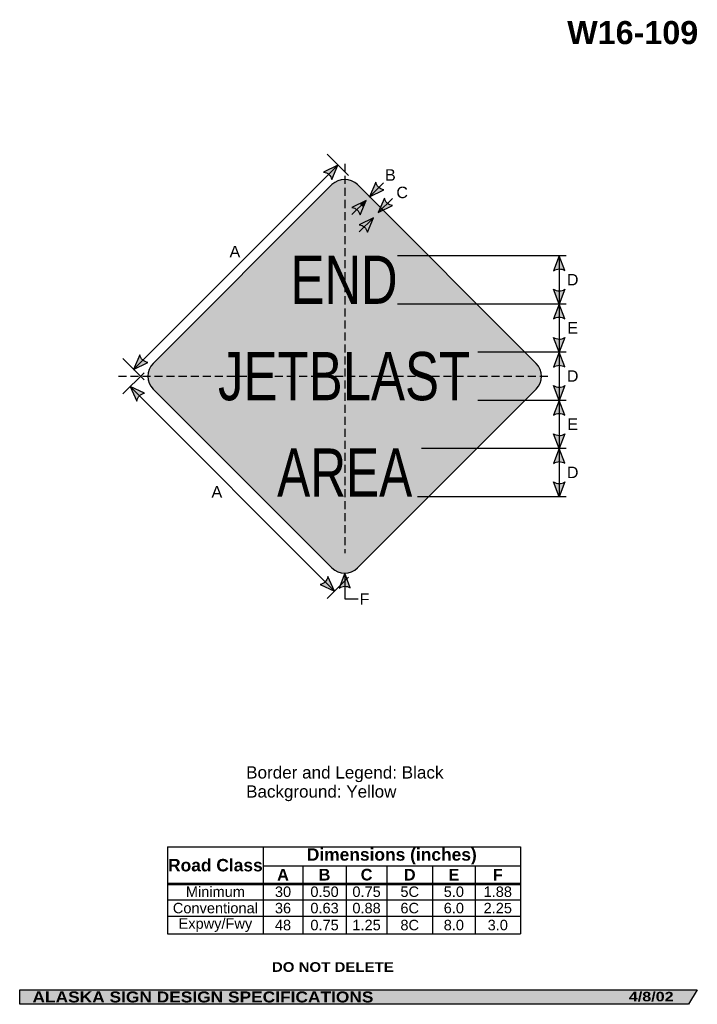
# Model space of a CAD drawing. Header units: feet. Extents: x 7 to 92, y 0 to 123.
import ezdxf
from ezdxf.enums import TextEntityAlignment as Align

# ---------------------------------------------------------------- set-up
doc = ezdxf.new("R2010")
doc.units = ezdxf.units.FT
doc.header["$MEASUREMENT"] = 0
doc.linetypes.add('DASHED2', pattern=[0.375, 0.25, -0.125])
doc.layers.add('Sign', color=7, linetype='Continuous')
doc.styles.add('ARIAL', font='arial.ttf')
doc.styles.add('ARIAL B', font='arialbd.ttf')
doc.styles.add('ARIAL BLACK B', font='ariblk.ttf')
doc.styles.add('ARIAL BLACK BI', font='ariblk.ttf')
doc.styles.add('FHWA SERIES C2000EX', font='txt')

# ---------------------------------------------------------------- blocks, each defined once
blk = doc.blocks.new('*T2')
at = {"color": 0, "linetype": 'ByBlock', "lineweight": -2, "transparency": 16777216}
for p, q in [((0, 0), (43.96297560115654, 0)), ((0, 0), (0, -10.84119100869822)), ((11.9071627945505, 0), (11.9071627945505, -4.553775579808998)), ((43.96297560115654, 0), (43.96297560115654, -10.84119100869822)), ((11.9071627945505, -2.3558341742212), (43.96297560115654, -2.3558341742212)), ((16.85422311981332, -2.3558341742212), (16.85422311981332, -4.553775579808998)), ((22.25542744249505, -2.3558341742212), (22.25542744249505, -4.553775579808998)), ((27.33004850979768, -2.3558341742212), (27.33004850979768, -4.553775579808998)), ((33.01336038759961, -2.3558341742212), (33.01336038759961, -4.553775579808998)), ((38.32618790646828, -2.3558341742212), (38.32618790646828, -4.553775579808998)), ((0, -4.553775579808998), (43.96297560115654, -4.553775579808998)), ((0, -4.598775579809), (43.96297560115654, -4.598775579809)), ((11.9071627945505, -4.598775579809), (11.9071627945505, -10.84119100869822)), ((16.85422311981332, -4.598775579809), (16.85422311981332, -10.84119100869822)), ((22.25542744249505, -4.598775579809), (22.25542744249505, -10.84119100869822)), ((27.33004850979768, -4.598775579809), (27.33004850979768, -10.84119100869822)), ((33.01336038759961, -4.598775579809), (33.01336038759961, -10.84119100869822)), ((38.32618790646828, -4.598775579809), (38.32618790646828, -10.84119100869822)), ((0, -6.611875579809), (43.96297560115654, -6.611875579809)), ((0, -8.647475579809), (43.96297560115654, -8.647475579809)), ((0, -10.84119100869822), (43.96297560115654, -10.84119100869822))]:
    blk.add_line(p, q, dxfattribs=at)
at = {"color": 18, "transparency": 16777216, "attachment_point": 5}
for s, insert, char_height, width, style in [('Road Class', (5.953581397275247, -2.288137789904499), 1.55, 11.7871627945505, 'ARIAL B'), ('Dimensions (inches)', (27.93506919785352, -1.177917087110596), 1.55, 31.93581280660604, 'ARIAL B'), ('A', (14.38069295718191, -3.4660548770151), 1.45, 4.827060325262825, 'ARIAL B'), ('B', (19.55482528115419, -3.4660548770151), 1.45, 5.281204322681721, 'ARIAL B'), ('C', (24.79273797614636, -3.4660548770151), 1.45, 4.954621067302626, 'ARIAL B'), ('D', (30.17170444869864, -3.4660548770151), 1.45, 5.563311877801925, 'ARIAL B'), ('E', (35.66977414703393, -3.4660548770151), 1.45, 5.19282751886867, 'ARIAL B'), ('F', (41.14458175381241, -3.4660548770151), 1.45, 5.516787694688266, 'ARIAL B'), ('Minimum', (5.953581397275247, -5.594075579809), 1.3, 11.7871627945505, 'ARIAL'), ('30', (14.38069295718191, -5.594075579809), 1.3, 4.827060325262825, 'ARIAL'), ('0.50', (19.55482528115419, -5.594075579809), 1.3, 5.281204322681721, 'ARIAL'), ('0.75', (24.79273797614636, -5.594075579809), 1.3, 4.954621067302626, 'ARIAL'), ('5C', (30.17170444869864, -5.594075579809), 1.3, 5.563311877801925, 'ARIAL'), ('5.0', (35.66977414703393, -5.594075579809), 1.3, 5.19282751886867, 'ARIAL'), ('1.88', (41.14458175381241, -5.594075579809), 1.3, 5.516787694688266, 'ARIAL'), ('Conventional', (5.953581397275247, -7.629675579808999), 1.3, 11.7871627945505, 'ARIAL'), ('36', (14.38069295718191, -7.629675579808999), 1.3, 4.827060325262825, 'ARIAL'), ('0.63', (19.55482528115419, -7.629675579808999), 1.3, 5.281204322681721, 'ARIAL'), ('0.88', (24.79273797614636, -7.629675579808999), 1.3, 4.954621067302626, 'ARIAL'), ('6C', (30.17170444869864, -7.629675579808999), 1.3, 5.563311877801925, 'ARIAL'), ('6.0', (35.66977414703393, -7.629675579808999), 1.3, 5.19282751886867, 'ARIAL'), ('2.25', (41.14458175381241, -7.629675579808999), 1.3, 5.516787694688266, 'ARIAL'), ('Expwy/Fwy', (5.953581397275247, -9.74433329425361), 1.3, 11.7871627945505, 'ARIAL'), ('48', (14.38069295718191, -9.74433329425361), 1.3, 4.827060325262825, 'ARIAL'), ('0.75', (19.55482528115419, -9.74433329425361), 1.3, 5.281204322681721, 'ARIAL'), ('1.25', (24.79273797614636, -9.74433329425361), 1.3, 4.954621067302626, 'ARIAL'), ('8C', (30.17170444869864, -9.74433329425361), 1.3, 5.563311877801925, 'ARIAL'), ('8.0', (35.66977414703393, -9.74433329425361), 1.3, 5.19282751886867, 'ARIAL'), ('3.0', (41.14458175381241, -9.74433329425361), 1.3, 5.516787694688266, 'ARIAL')]:
    blk.add_mtext(s, dxfattribs=dict(at, insert=insert, char_height=char_height, width=width, style=style))

msp = doc.modelspace()

# ---------------------------------------------------------------- hatches: boundary and pattern name
h = msp.add_hatch(color=256)
h.dxf.hatch_style = 1
edge = h.paths.add_edge_path()
edge.add_line((46.29081067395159, 103.054427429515), (47.04966554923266, 104.8616443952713))
edge.add_line((47.04966554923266, 104.8616443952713), (45.27960893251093, 103.990208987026))
edge.add_arc((45.0965144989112, 102.7781168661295), 1.22584292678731, 13.026667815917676, 81.41004076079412, ccw=False)
h = msp.add_hatch(color=256)
h.dxf.hatch_style = 1
edge = h.paths.add_edge_path()
edge.add_line((51.76204839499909, 102.7226991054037), (51.00319351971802, 100.9154821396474))
edge.add_line((51.00319351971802, 100.9154821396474), (52.77325013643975, 101.7869175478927))
edge.add_arc((52.95634457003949, 102.9990096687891), 1.22584292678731, 193.0266678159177, 261.4100407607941, ccw=False)
h = msp.add_hatch(color=256)
h.dxf.hatch_style = 1
edge = h.paths.add_edge_path()
edge.add_line((52.84757699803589, 100.7459397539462), (52.08872212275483, 98.93872278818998))
edge.add_line((52.08872212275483, 98.93872278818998), (53.85877873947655, 99.8101581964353))
edge.add_arc((54.04187317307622, 101.0222503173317), 1.225842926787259, 193.0266678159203, 261.41004076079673, ccw=False)
h = msp.add_hatch(color=256)
h.dxf.hatch_style = 1
edge = h.paths.add_edge_path()
edge.add_line((49.81161324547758, 98.6497598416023), (50.57046812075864, 100.4569768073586))
edge.add_line((50.57046812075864, 100.4569768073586), (48.80041150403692, 99.58554139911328))
edge.add_arc((48.61731707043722, 98.37344927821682), 1.225842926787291, 13.026667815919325, 81.41004076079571, ccw=False)
h = msp.add_hatch(color=256)
h.dxf.hatch_style = 1
edge = h.paths.add_edge_path()
edge.add_line((50.72311807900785, 96.49713529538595), (51.48197295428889, 98.30435226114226))
edge.add_line((51.48197295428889, 98.30435226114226), (49.71191633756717, 97.43291685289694))
edge.add_arc((49.52882190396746, 96.22082473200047), 1.225842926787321, 13.026667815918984, 81.4100407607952, ccw=False)
h = msp.add_hatch(color=256)
h.dxf.hatch_style = 1
edge = h.paths.add_edge_path()
edge.add_line((75.31644304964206, 91.72091255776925), (74.62522084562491, 93.55506242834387))
edge.add_line((74.62522084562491, 93.55506242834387), (73.93877286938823, 91.70538968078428))
edge.add_arc((74.63903213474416, 90.6992446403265), 1.225842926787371, 56.453865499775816, 124.8372384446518, ccw=False)
h = msp.add_hatch(color=256)
h.dxf.hatch_style = 1
edge = h.paths.add_edge_path()
edge.add_line((75.31644304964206, 89.39051442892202), (74.62522084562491, 87.5563645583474))
edge.add_line((74.62522084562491, 87.5563645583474), (73.93877286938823, 89.40603730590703))
edge.add_arc((74.6390321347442, 90.41218234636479), 1.225842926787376, 235.1627615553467, 303.5461345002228)
h = msp.add_hatch(color=256)
h.dxf.hatch_style = 1
edge = h.paths.add_edge_path()
edge.add_line((75.31644304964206, 85.7222146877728), (74.62522084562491, 87.5563645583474))
edge.add_line((74.62522084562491, 87.5563645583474), (73.93877286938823, 85.70669181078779))
edge.add_arc((74.6390321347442, 84.70054677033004), 1.225842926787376, 56.45386549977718, 124.83723844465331, ccw=False)
h = msp.add_hatch(color=256)
h.dxf.hatch_style = 1
edge = h.paths.add_edge_path()
edge.add_line((75.31644304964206, 83.38921234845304), (74.62522084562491, 81.55506247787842))
edge.add_line((74.62522084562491, 81.55506247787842), (73.93877286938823, 83.40473522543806))
edge.add_arc((74.6390321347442, 84.41088026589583), 1.225842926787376, 235.1627615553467, 303.5461345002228)
h = msp.add_hatch(color=256)
h.dxf.hatch_style = 1
edge = h.paths.add_edge_path()
edge.add_line((22.36004201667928, 81.22038295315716), (21.60118714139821, 79.41316598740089))
edge.add_line((21.60118714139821, 79.41316598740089), (23.37124375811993, 80.2846013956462))
edge.add_arc((23.55433819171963, 81.49669351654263), 1.225842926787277, 193.0266678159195, 261.41004076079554, ccw=False)
h = msp.add_hatch(color=256)
h.dxf.hatch_style = 1
edge = h.paths.add_edge_path()
edge.add_line((75.31644304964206, 79.72091260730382), (74.62522084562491, 81.55506247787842))
edge.add_line((74.62522084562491, 81.55506247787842), (73.93877286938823, 79.70538973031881))
edge.add_arc((74.63903213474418, 78.69924468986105), 1.225842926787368, 56.45386549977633, 124.83723844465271, ccw=False)
h = msp.add_hatch(color=256)
h.dxf.hatch_style = 1
edge = h.paths.add_edge_path()
edge.add_line((22.94863598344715, 76.45789384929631), (21.16292826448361, 77.26606575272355))
edge.add_line((21.16292826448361, 77.26606575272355), (21.98545238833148, 75.47275759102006))
edge.add_arc((23.19206244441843, 75.25646368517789), 1.225842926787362, 101.45386549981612, 169.8372384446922, ccw=False)
h = msp.add_hatch(color=256)
h.dxf.hatch_style = 1
edge = h.paths.add_edge_path()
edge.add_line((75.31644304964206, 77.39051443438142), (74.62522084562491, 75.55636456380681))
edge.add_line((74.62522084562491, 75.55636456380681), (73.93877286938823, 77.40603731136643))
edge.add_arc((74.6390321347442, 78.4121823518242), 1.225842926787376, 235.1627615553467, 303.5461345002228)
h = msp.add_hatch(color=256)
h.dxf.hatch_style = 1
edge = h.paths.add_edge_path()
edge.add_line((75.31644304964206, 73.7222146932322), (74.62522084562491, 75.55636456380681))
edge.add_line((74.62522084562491, 75.55636456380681), (73.93877286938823, 73.7066918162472))
edge.add_arc((74.63903213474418, 72.70054677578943), 1.225842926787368, 56.45386549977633, 124.83723844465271, ccw=False)
h = msp.add_hatch(color=256)
h.dxf.hatch_style = 1
edge = h.paths.add_edge_path()
edge.add_line((75.31644304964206, 71.38921235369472), (74.62522084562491, 69.55506248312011))
edge.add_line((74.62522084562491, 69.55506248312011), (73.93877286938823, 71.40473523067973))
edge.add_arc((74.6390321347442, 72.4108802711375), 1.225842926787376, 235.1627615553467, 303.5461345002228)
h = msp.add_hatch(color=256)
h.dxf.hatch_style = 1
edge = h.paths.add_edge_path()
edge.add_line((75.31644304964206, 67.7209126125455), (74.62522084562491, 69.55506248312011))
edge.add_line((74.62522084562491, 69.55506248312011), (73.93877286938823, 67.70538973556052))
edge.add_arc((74.63903213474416, 66.69924469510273), 1.225842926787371, 56.453865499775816, 124.8372384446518, ccw=False)
h = msp.add_hatch(color=256)
h.dxf.hatch_style = 1
edge = h.paths.add_edge_path()
edge.add_line((75.31644304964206, 65.39181652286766), (74.62522084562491, 63.55766665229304))
edge.add_line((74.62522084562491, 63.55766665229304), (73.93877286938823, 65.40733939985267))
edge.add_arc((74.6390321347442, 66.41348444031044), 1.225842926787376, 235.1627615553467, 303.5461345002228)
h = msp.add_hatch(color=256)
h.dxf.hatch_style = 1
edge = h.paths.add_edge_path()
edge.add_line((48.59879728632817, 52.19749015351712), (47.90757508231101, 54.03164002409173))
edge.add_line((47.90757508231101, 54.03164002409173), (47.22112710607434, 52.18196727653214))
edge.add_arc((47.92138637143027, 51.17582223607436), 1.225842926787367, 56.45386549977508, 124.83723844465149, ccw=False)
h = msp.add_hatch(color=256)
h.dxf.hatch_style = 1
edge = h.paths.add_edge_path()
edge.add_line((44.83305548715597, 52.61840271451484), (46.61876320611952, 51.81023081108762))
edge.add_line((46.61876320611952, 51.81023081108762), (45.79623908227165, 53.60353897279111))
edge.add_arc((44.58962902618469, 53.81983287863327), 1.225842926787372, 281.45386549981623, 349.8372384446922, ccw=False)
at = {"layer": 'Sign', "true_color": 0xffff00}
h = msp.add_hatch(color=2, dxfattribs=at)
edge = h.paths.add_edge_path(flags=0)
edge.add_spline(control_points=[(24.04291522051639, 80.14605270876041), (24.04291522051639, 80.14605270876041), (46.31677882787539, 102.4199163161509), (46.31677882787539, 102.4199163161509), (47.19487025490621, 103.298007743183), (48.62066791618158, 103.298007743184), (49.49875934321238, 102.4199163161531), (49.49875934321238, 102.4199163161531), (71.77262295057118, 80.14605270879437), (71.77262295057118, 80.14605270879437), (72.65071437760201, 79.26796128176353), (72.65071437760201, 77.8421636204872), (71.77262295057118, 76.96407219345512), (71.77262295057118, 76.96407219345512), (49.49875934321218, 54.69020858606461), (49.49875934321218, 54.69020858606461), (48.62066791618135, 53.81211715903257), (47.19487025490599, 53.81211715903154), (46.31677882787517, 54.69020858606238), (46.31677882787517, 54.69020858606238), (24.04291522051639, 76.96407219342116), (24.04291522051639, 76.96407219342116), (23.16482379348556, 77.84216362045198), (23.16482379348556, 79.26796128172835), (24.04291522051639, 80.14605270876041)], knot_values=[0, 0, 0, 0, 1, 1, 1, 2, 2, 2, 3, 3, 3, 4, 4, 4, 5, 5, 5, 6, 6, 6, 7, 7, 7, 8, 8, 8, 8], degree=3, periodic=0)
at = {"layer": 'Sign', "true_color": 0x000000}
h = msp.add_hatch(color=18, dxfattribs=at)
edge = h.paths.add_edge_path(flags=0)
edge.add_spline(control_points=[(24.72173773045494, 79.93392067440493), (24.72173773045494, 79.93392067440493), (46.52891086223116, 101.741093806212), (46.52891086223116, 101.741093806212), (47.28992343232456, 102.5021063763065), (48.5256147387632, 102.5021063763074), (49.28662730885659, 101.741093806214), (49.28662730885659, 101.741093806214), (71.09380044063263, 79.93392067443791), (71.09380044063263, 79.93392067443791), (71.854813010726, 79.17290810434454), (71.85481301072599, 77.93721679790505), (71.09380044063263, 77.17620422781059), (71.09380044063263, 77.17620422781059), (49.28662730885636, 55.3690310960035), (49.28662730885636, 55.3690310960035), (48.52561473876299, 54.60801852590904), (47.28992343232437, 54.60801852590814), (46.52891086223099, 55.36903109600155), (46.52891086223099, 55.36903109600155), (24.72173773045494, 77.17620422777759), (24.72173773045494, 77.17620422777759), (23.96072516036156, 77.93721679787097), (23.96072516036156, 79.17290810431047), (24.72173773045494, 79.93392067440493)], knot_values=[0, 0, 0, 0, 1, 1, 1, 2, 2, 2, 3, 3, 3, 4, 4, 4, 5, 5, 5, 6, 6, 6, 7, 7, 7, 8, 8, 8, 8], degree=3, periodic=0)
at = {"layer": 'Sign', "true_color": 0xffff00}
h = msp.add_hatch(color=2, dxfattribs=at)
edge = h.paths.add_edge_path(flags=0)
edge.add_spline(control_points=[(25.64804761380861, 79.61572262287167), (25.64804761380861, 79.61572262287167), (46.84710891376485, 100.8147839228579), (46.84710891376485, 100.8147839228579), (47.43250319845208, 101.400178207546), (48.38303497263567, 101.4001782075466), (48.96842925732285, 100.8147839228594), (48.96842925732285, 100.8147839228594), (70.16749055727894, 79.61572262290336), (70.16749055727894, 79.61572262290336), (70.75288484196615, 79.03032833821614), (70.75288484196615, 78.0797965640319), (70.16749055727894, 77.49440227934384), (70.16749055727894, 77.49440227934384), (48.96842925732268, 56.2953409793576), (48.96842925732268, 56.2953409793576), (48.38303497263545, 55.70994669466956), (47.43250319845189, 55.70994669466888), (46.84710891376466, 56.2953409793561), (46.84710891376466, 56.2953409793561), (25.64804761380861, 77.49440227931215), (25.64804761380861, 77.49440227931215), (25.06265332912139, 78.07979656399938), (25.06265332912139, 79.03032833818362), (25.64804761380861, 79.61572262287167)], knot_values=[0, 0, 0, 0, 1, 1, 1, 2, 2, 2, 3, 3, 3, 4, 4, 4, 5, 5, 5, 6, 6, 6, 7, 7, 7, 8, 8, 8, 8], degree=3, periodic=0)
at = {"layer": 'Sign', "true_color": 0xffffff}
msp.add_hatch(color=7, dxfattribs=at).paths.add_polyline_path([(49.73668502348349, 100.0464881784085), (50.57046812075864, 100.4569768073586), (50.20245456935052, 99.58055055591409)])
at = {"layer": 'Sign', "true_color": 0x000000}
msp.add_hatch(color=18, dxfattribs=at).paths.add_polyline_path([(7.399373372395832, 2.133735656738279), (91.84195454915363, 2.133735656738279), (90.75006357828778, 0.3343149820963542), (7.402168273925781, 0.3343149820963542)], flags=0)

# ---------------------------------------------------------------- linework, layer by layer
for p, q in [((25.83272558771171, 19.94262076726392), (69.79570118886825, 19.94262076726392)), ((25.83272558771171, 15.44293279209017), (69.79570118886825, 15.44293279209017)), ((25.83272558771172, 15.27676542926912), (69.79570118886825, 15.27676542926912))]:
    msp.add_line(p, q)
for points in [[(46.29081067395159, 103.054427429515), (47.04966554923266, 104.8616443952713), (45.27960893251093, 103.990208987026, -0.307560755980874), (46.29081067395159, 103.054427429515, -4.141293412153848)], [(51.76204839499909, 102.7226991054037), (51.00319351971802, 100.9154821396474), (52.77325013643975, 101.7869175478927, -0.307560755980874), (51.76204839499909, 102.7226991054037, -4.141293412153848)], [(52.84757699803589, 100.7459397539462), (52.08872212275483, 98.93872278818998), (53.85877873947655, 99.8101581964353, -0.307560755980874), (52.84757699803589, 100.7459397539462, -4.141293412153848)], [(49.81161324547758, 98.6497598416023), (50.57046812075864, 100.4569768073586), (48.80041150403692, 99.58554139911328, -0.307560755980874), (49.81161324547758, 98.6497598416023, -4.141293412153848)], [(50.72311807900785, 96.49713529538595), (51.48197295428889, 98.30435226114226), (49.71191633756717, 97.43291685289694, -0.307560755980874), (50.72311807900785, 96.49713529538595, -4.141293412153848)], [(75.31644304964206, 91.72091255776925), (74.62522084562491, 93.55506242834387), (73.93877286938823, 91.70538968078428, -0.307560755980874), (75.31644304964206, 91.72091255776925, -4.141293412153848)], [(75.31644304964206, 89.39051442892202), (74.62522084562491, 87.5563645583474), (73.93877286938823, 89.40603730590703, 0.307560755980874), (75.31644304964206, 89.39051442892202, 4.141293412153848)], [(75.31644304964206, 85.7222146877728), (74.62522084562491, 87.5563645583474), (73.93877286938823, 85.70669181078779, -0.307560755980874), (75.31644304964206, 85.7222146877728, -4.141293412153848)], [(75.31644304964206, 83.38921234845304), (74.62522084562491, 81.55506247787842), (73.93877286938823, 83.40473522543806, 0.307560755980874), (75.31644304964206, 83.38921234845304, 4.141293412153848)], [(22.36004201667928, 81.22038295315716), (21.60118714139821, 79.41316598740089), (23.37124375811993, 80.2846013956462, -0.307560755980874), (22.36004201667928, 81.22038295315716, -4.141293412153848)], [(75.31644304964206, 79.72091260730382), (74.62522084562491, 81.55506247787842), (73.93877286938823, 79.70538973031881, -0.307560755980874), (75.31644304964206, 79.72091260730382, -4.141293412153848)], [(22.94863598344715, 76.45789384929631), (21.16292826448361, 77.26606575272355), (21.98545238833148, 75.47275759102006, -0.307560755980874), (22.94863598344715, 76.45789384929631, -4.141293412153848)], [(75.31644304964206, 77.39051443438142), (74.62522084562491, 75.55636456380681), (73.93877286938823, 77.40603731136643, 0.307560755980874), (75.31644304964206, 77.39051443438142, 4.141293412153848)], [(75.31644304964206, 73.7222146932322), (74.62522084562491, 75.55636456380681), (73.93877286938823, 73.7066918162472, -0.307560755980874), (75.31644304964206, 73.7222146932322, -4.141293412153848)], [(75.31644304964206, 71.38921235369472), (74.62522084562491, 69.55506248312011), (73.93877286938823, 71.40473523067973, 0.307560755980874), (75.31644304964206, 71.38921235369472, 4.141293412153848)], [(75.31644304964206, 67.7209126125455), (74.62522084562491, 69.55506248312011), (73.93877286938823, 67.70538973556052, -0.307560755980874), (75.31644304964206, 67.7209126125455, -4.141293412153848)], [(75.31644304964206, 65.39181652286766), (74.62522084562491, 63.55766665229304), (73.93877286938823, 65.40733939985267, 0.307560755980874), (75.31644304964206, 65.39181652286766, 4.141293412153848)], [(48.59879728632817, 52.19749015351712), (47.90757508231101, 54.03164002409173), (47.22112710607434, 52.18196727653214, -0.307560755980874), (48.59879728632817, 52.19749015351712, -4.141293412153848)], [(44.83305548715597, 52.61840271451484), (46.61876320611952, 51.81023081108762), (45.79623908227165, 53.60353897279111, -0.307560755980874), (44.83305548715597, 52.61840271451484, -4.141293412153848)]]:
    msp.add_lwpolyline(points, format="xyb")
at = {"layer": 'Sign', "color": 18, "lineweight": -3, "true_color": 0x000000}
for p, q in [((48.35523510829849, 103.5634405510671), (45.70358467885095, 106.2150909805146)), ((21.60118714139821, 79.41316598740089), (47.0570312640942, 104.8690101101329)), ((52.72677550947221, 102.6390641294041), (50.95900855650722, 100.8712971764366)), ((53.85648907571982, 100.7064897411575), (52.08872212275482, 98.93872278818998)), ((48.80270116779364, 98.6892098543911), (50.57046812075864, 100.4569768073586)), ((49.71420600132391, 96.53658530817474), (51.48197295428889, 98.30435226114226)), ((75.48460884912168, 93.55636455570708), (54.48460884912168, 93.55636455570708)), ((74.62522084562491, 93.55506242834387), (74.62522084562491, 63.55506249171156)), ((75.48460884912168, 87.5563645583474), (54.48460884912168, 87.5563645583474)), ((75.48460884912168, 81.55506247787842), (64.48460884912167, 81.55506247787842)), ((22.8993909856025, 78.10759642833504), (20.24774055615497, 80.75924685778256)), ((22.89939098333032, 79.00252847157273), (20.24774055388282, 76.35087804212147)), ((21.16291908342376, 77.2660749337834), (46.61876320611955, 51.8102308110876)), ((75.48460884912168, 75.55636456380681), (64.48460884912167, 75.55636456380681)), ((75.48460884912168, 69.55506248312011), (57.48460884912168, 69.55506248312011)), ((75.48460884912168, 63.55766665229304), (56.98460884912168, 63.55766665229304)), ((47.90757508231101, 54.03421612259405), (47.90757508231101, 50.83629588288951)), ((48.35523510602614, 53.54668434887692), (45.7035846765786, 50.89503391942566)), ((47.90757508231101, 50.83629588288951), (49.58982825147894, 50.83629588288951))]:
    msp.add_line(p, q, dxfattribs=at)
at = {"layer": 'Sign', "color": 18, "linetype": 'DASHED2', "lineweight": -3, "ltscale": 4, "true_color": 0x000000}
for points in [[(47.90776908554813, 105.0133957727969), (47.90776908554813, 56.51339577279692)], [(19.70965843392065, 78.5550624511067), (73.54299176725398, 78.5550624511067)]]:
    msp.add_lwpolyline(points, dxfattribs=at)
at = {"layer": 'Sign', "color": 18, "lineweight": -3, "true_color": 0x000000}
msp.add_lwpolyline([(47.90776908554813, 53.01339577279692), (47.90776908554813, 52.51339577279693)], dxfattribs=at)
at = {"layer": 'Sign', "color": 250, "lineweight": -3, "true_color": 0x1f1a17}
msp.add_lwpolyline([(7.399373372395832, 2.133735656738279), (91.84195454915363, 2.133735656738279), (90.75006357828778, 0.3343149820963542), (7.402168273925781, 0.3343149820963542)], close=True, dxfattribs=at)
at = {"layer": 'Sign', "color": 18, "lineweight": -3, "true_color": 0x000000}
msp.add_open_spline([(24.04291522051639, 80.14605270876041), (24.04291522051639, 80.14605270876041), (46.31677882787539, 102.4199163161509), (46.31677882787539, 102.4199163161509), (47.19487025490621, 103.298007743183), (48.62066791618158, 103.298007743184), (49.49875934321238, 102.4199163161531), (49.49875934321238, 102.4199163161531), (71.77262295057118, 80.14605270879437), (71.77262295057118, 80.14605270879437), (72.65071437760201, 79.26796128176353), (72.65071437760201, 77.8421636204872), (71.77262295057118, 76.96407219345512), (71.77262295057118, 76.96407219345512), (49.49875934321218, 54.69020858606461), (49.49875934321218, 54.69020858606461), (48.62066791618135, 53.81211715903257), (47.19487025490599, 53.81211715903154), (46.31677882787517, 54.69020858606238), (46.31677882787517, 54.69020858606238), (24.04291522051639, 76.96407219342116), (24.04291522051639, 76.96407219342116), (23.16482379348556, 77.84216362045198), (23.16482379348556, 79.26796128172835), (24.04291522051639, 80.14605270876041)], degree=3, knots=[0, 0, 0, 0, 1, 1, 1, 2, 2, 2, 3, 3, 3, 4, 4, 4, 5, 5, 5, 6, 6, 6, 7, 7, 7, 8, 8, 8, 8], dxfattribs=at)

# ---------------------------------------------------------------- block references
msp.add_blockref('*T2', (25.83272558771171, 19.94262076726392))

# ---------------------------------------------------------------- texts
at = {"layer": 'Sign', "color": 18, "true_color": 0x000000}
for s, height, style, p, p2 in [('W16-109', 2.879075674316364, 'ARIAL B', (75.63316090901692, 119.9232647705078), (91.95316012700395, 119.9232647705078)), ('B', 1.438096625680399, 'ARIAL', (52.92365410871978, 102.9074256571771), (54.26365410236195, 102.9074256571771)), ('C', 1.427342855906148, 'ARIAL', (54.34032077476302, 100.7407589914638), (55.78032083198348, 100.7407589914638)), ('A', 1.434945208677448, 'ARIAL', (33.54865411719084, 93.36575899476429), (34.88865411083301, 93.36575899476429)), ('END', 6.003256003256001, 'FHWA SERIES C2000EX', (41.157769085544, 87.57719789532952), (54.49110241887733, 87.57719789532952)), ('D', 1.427342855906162, 'ARIAL', (75.59032076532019, 89.87506242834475), (77.03032082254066, 89.87506242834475)), ('E', 1.438096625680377, 'ARIAL', (75.63198743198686, 83.87506244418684), (76.97198742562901, 83.87506244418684)), ('JETBLAST', 6.014222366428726, 'FHWA SERIES C2000EX', (32.11610241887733, 75.56547911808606), (63.532769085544, 75.56547911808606)), ('D', 1.427342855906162, 'ARIAL', (75.59032076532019, 77.87506245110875), (77.03032082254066, 77.87506245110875)), ('E', 1.438096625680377, 'ARIAL', (75.63198743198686, 71.87506247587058), (76.97198742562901, 71.87506247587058)), ('AREA', 5.997383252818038, 'FHWA SERIES C2000EX', (39.4806857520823, 63.56547912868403), (56.31401908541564, 63.56547912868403)), ('D', 1.427342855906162, 'ARIAL', (75.59032076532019, 65.87506249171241), (77.03032082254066, 65.87506249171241)), ('A', 1.434945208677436, 'ARIAL', (31.29865411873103, 63.44909234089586), (32.6386541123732, 63.44909234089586)), ('F', 1.429672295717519, 'ARIAL', (49.76740411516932, 50.09492568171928), (50.98740414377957, 50.09492568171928)), ('Border and Legend: Black', 1.522193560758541, 'ARIAL', (35.6217880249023, 28.45620868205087), (60.21154785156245, 28.45620868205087)), ('Background: Yellow', 1.516371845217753, 'ARIAL', (35.6217880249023, 26.08407001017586), (54.34473943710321, 26.08407001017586))]:
    msp.add_text(s, height=height, dxfattribs=dict(at, style=style)).set_placement(p, p2, align=Align.ALIGNED)
at = {"layer": 'Sign', "color": 7, "true_color": 0xffffff}
for s, height, style, p, p2 in [('DO NOT DELETE', 1.207680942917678, 'ARIAL BLACK B', (38.83263905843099, 4.374946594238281), (54.01597293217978, 4.374946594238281)), ('ALASKA SIGN DESIGN SPECIFICATIONS', 1.370356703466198, 'ARIAL BLACK BI', (8.993393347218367, 0.5648750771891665), (51.48005970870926, 0.5648750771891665)), ('4/8/02', 1.18380937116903, 'ARIAL BLACK BI', (83.30778503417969, 0.7043380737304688), (88.88444773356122, 0.7043380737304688))]:
    msp.add_text(s, height=height, dxfattribs=dict(at, style=style)).set_placement(p, p2, align=Align.ALIGNED)

doc.saveas('drawing.dxf')
